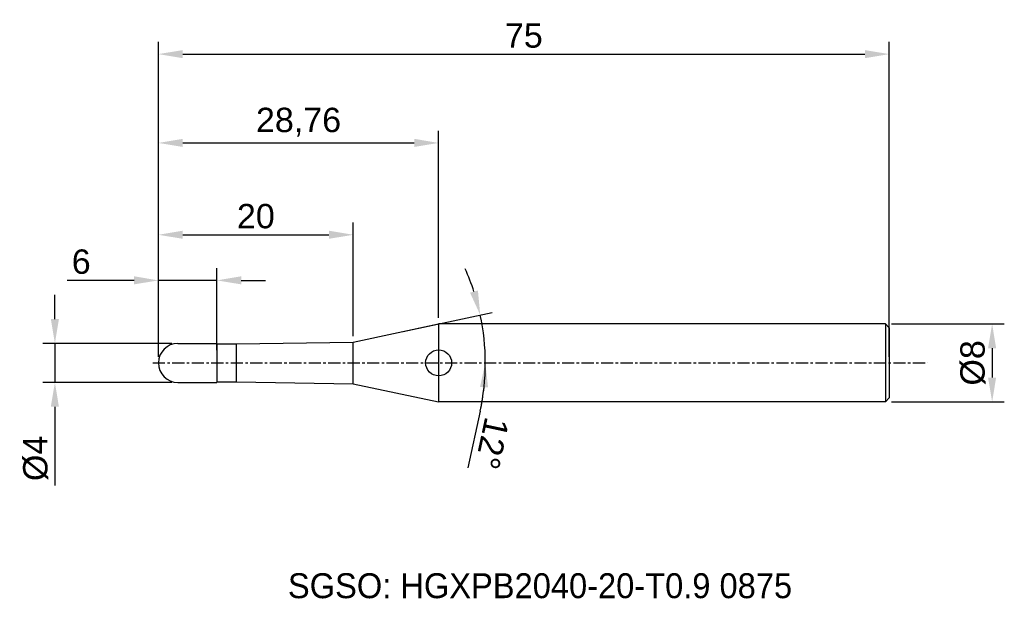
# Model space of a CAD drawing. Header units: millimetres. Extents: x 7880 to 7981, y 6079 to 6139.
import ezdxf
from ezdxf.enums import TextEntityAlignment as Align

# ---------------------------------------------------------------- set-up
doc = ezdxf.new("R2010")
doc.units = ezdxf.units.MM
doc.linetypes.add('CENTER', pattern=[2, 1.25, -0.25, 0.25, -0.25])
for name, color, linetype, lineweight in [('1', 4, 'Continuous', 25), ('SK1', 4, 'Continuous', 25), ('SK4', 2, 'Continuous', 25), ('SK6', 5, 'Continuous', 25)]:
    doc.layers.add(name, color=color, linetype=linetype, lineweight=lineweight)
doc.styles.add('MS PGothic', font='txt')
doc.styles.get("Standard").update_dxf_attribs({"font": 'arial.ttf'})
doc.dimstyles.new('ISO-25', dxfattribs={"dimtxt": 2.5, "dimasz": 2.5, "dimexe": 1.25, "dimexo": 0.625, "dimtad": 1, "dimtxsty": 'Standard', "dimcen": 2.5, "dimadec": 0, "dimazin": 0, "dimtfac": 1, "dimtmove": 0, "dimatfit": 3, "dimfxl": 1, "dimarcsym": 0})

# ---------------------------------------------------------------- blocks, each defined once
blk = doc.blocks.new('*D27')
at = {"color": 0, "linetype": 'ByBlock', "lineweight": -2, "transparency": 16777216}
for p, q in [((7969.14, 6107.29), (7980.72, 6107.29)), ((7979.47, 6104.79), (7979.47, 6101.79)), ((7969.14, 6099.29), (7980.72, 6099.29))]:
    blk.add_line(p, q, dxfattribs=at)
at = {"color": 0, "linetype": 'ByBlock', "transparency": 16777216}
for points in [[(7979.05, 6104.79), (7979.88, 6104.79), (7979.47, 6107.29)], [(7979.05, 6101.79), (7979.88, 6101.79), (7979.47, 6099.29)]]:
    blk.add_solid(points, dxfattribs=at)
at = {"layer": 'Defpoints', "color": 0, "linetype": 'ByBlock', "transparency": 16777216}
for p in [(7968.51, 6107.29), (7968.51, 6099.29), (7979.47, 6099.29)]:
    blk.add_point(p, dxfattribs=at)
at = {"color": 0, "linetype": 'ByBlock', "transparency": 16777216, "insert": (7977.5, 6103.29), "char_height": 2.5, "attachment_point": 5, "rotation": 90}
blk.add_mtext('{\\fArial|b0|i0|c134|p34;%%C}8', dxfattribs=at)
blk = doc.blocks.new('*D28')
at = {"color": 0, "linetype": 'ByBlock', "lineweight": -2, "transparency": 16777216}
for p, q in [((7883.29, 6107.79), (7883.29, 6110.29)), ((7895.29, 6105.29), (7882.04, 6105.29)), ((7883.29, 6105.29), (7883.29, 6101.29)), ((7895.29, 6101.29), (7882.04, 6101.29)), ((7883.29, 6098.79), (7883.29, 6090.69))]:
    blk.add_line(p, q, dxfattribs=at)
at = {"color": 0, "linetype": 'ByBlock', "transparency": 16777216}
for points in [[(7882.87, 6107.79), (7883.7, 6107.79), (7883.29, 6105.29)], [(7882.87, 6098.79), (7883.7, 6098.79), (7883.29, 6101.29)]]:
    blk.add_solid(points, dxfattribs=at)
at = {"layer": 'Defpoints', "color": 0, "linetype": 'ByBlock', "transparency": 16777216}
for p in [(7895.91, 6105.29), (7883.29, 6101.29), (7895.91, 6101.29)]:
    blk.add_point(p, dxfattribs=at)
at = {"color": 0, "linetype": 'ByBlock', "transparency": 16777216, "insert": (7881.32, 6093.49), "char_height": 2.5, "attachment_point": 5, "rotation": 90}
blk.add_mtext('{\\fArial|b0|i0|c134|p34;%%C}4', dxfattribs=at)
blk = doc.blocks.new('*D29')
at = {"color": 0, "linetype": 'ByBlock', "lineweight": -2, "transparency": 16777216}
for p, q in [((7893.91, 6103.91), (7893.91, 6113.01)), ((7899.91, 6104.61), (7899.91, 6113.01)), ((7891.41, 6111.76), (7884.54, 6111.76)), ((7899.91, 6111.76), (7893.91, 6111.76)), ((7902.41, 6111.76), (7904.91, 6111.76))]:
    blk.add_line(p, q, dxfattribs=at)
at = {"color": 0, "linetype": 'ByBlock', "transparency": 16777216}
for points in [[(7891.41, 6112.18), (7891.41, 6111.35), (7893.91, 6111.76)], [(7902.41, 6112.18), (7902.41, 6111.35), (7899.91, 6111.76)]]:
    blk.add_solid(points, dxfattribs=at)
at = {"layer": 'Defpoints', "color": 0, "linetype": 'ByBlock', "transparency": 16777216}
for p in [(7899.91, 6111.76), (7893.91, 6103.29), (7899.91, 6103.99)]:
    blk.add_point(p, dxfattribs=at)
at = {"color": 0, "linetype": 'ByBlock', "transparency": 16777216, "insert": (7885.99, 6113.67), "char_height": 2.5, "attachment_point": 5}
blk.add_mtext('6', dxfattribs=at)
blk = doc.blocks.new('*D31')
at = {"color": 0, "linetype": 'ByBlock', "lineweight": -2, "transparency": 16777216}
for p, q in [((7893.91, 6103.91), (7893.91, 6127.12)), ((7922.67, 6107.91), (7922.67, 6127.12)), ((7896.41, 6125.87), (7920.17, 6125.87))]:
    blk.add_line(p, q, dxfattribs=at)
at = {"color": 0, "linetype": 'ByBlock', "transparency": 16777216}
for points in [[(7896.41, 6126.29), (7896.41, 6125.46), (7893.91, 6125.87)], [(7920.17, 6126.29), (7920.17, 6125.46), (7922.67, 6125.87)]]:
    blk.add_solid(points, dxfattribs=at)
at = {"layer": 'Defpoints', "color": 0, "linetype": 'ByBlock', "transparency": 16777216}
for p in [(7922.67, 6125.87), (7922.67, 6107.29), (7893.91, 6103.29)]:
    blk.add_point(p, dxfattribs=at)
at = {"color": 0, "linetype": 'ByBlock', "transparency": 16777216, "insert": (7908.29, 6128), "char_height": 2.5, "attachment_point": 5}
blk.add_mtext('28,76', dxfattribs=at)
blk = doc.blocks.new('*D32')
at = {"color": 0, "linetype": 'ByBlock', "lineweight": -2, "transparency": 16777216}
for p, q in [((7893.91, 6103.91), (7893.91, 6136.24)), ((7968.91, 6103.91), (7968.91, 6136.24)), ((7896.41, 6134.99), (7966.41, 6134.99))]:
    blk.add_line(p, q, dxfattribs=at)
at = {"color": 0, "linetype": 'ByBlock', "transparency": 16777216}
for points in [[(7896.41, 6135.4), (7896.41, 6134.57), (7893.91, 6134.99)], [(7966.41, 6135.4), (7966.41, 6134.57), (7968.91, 6134.99)]]:
    blk.add_solid(points, dxfattribs=at)
at = {"layer": 'Defpoints', "color": 0, "linetype": 'ByBlock', "transparency": 16777216}
for p in [(7968.91, 6134.99), (7893.91, 6103.29), (7968.91, 6103.29)]:
    blk.add_point(p, dxfattribs=at)
at = {"color": 0, "linetype": 'ByBlock', "transparency": 16777216, "insert": (7931.41, 6136.88), "char_height": 2.5, "attachment_point": 5}
blk.add_mtext('75', dxfattribs=at)
blk = doc.blocks.new('*D35')
at = {"color": 0, "linetype": 'ByBlock', "lineweight": -2, "transparency": 16777216}
for p, q in [((7919.04, 6106.52), (7928.17, 6108.46)), ((7926.93, 6098.32), (7925.68, 6092.53))]:
    blk.add_line(p, q, dxfattribs=at)
for start, end in [(18.0701, 24.1402), (0, 12), (347.8427, 0), (347.8598, 353.9299)]:
    blk.add_arc((7903.85, 6103.29), 23.61, start, end, dxfattribs=at)
at = {"color": 0, "linetype": 'ByBlock', "transparency": 16777216}
for points in [[(7926.7, 6110.72), (7925.89, 6110.5), (7926.94, 6108.2)], [(7926.91, 6100.81), (7927.74, 6100.77), (7927.46, 6103.29)]]:
    blk.add_solid(points, dxfattribs=at)
at = {"layer": 'Defpoints', "color": 0, "linetype": 'ByBlock', "transparency": 16777216}
for p in [(7918.43, 6106.39), (7927.23, 6106.57), (7913.91, 6105.43), (7893.33, 6103.29), (7972.84, 6103.29)]:
    blk.add_point(p, dxfattribs=at)
at = {"color": 0, "linetype": 'ByBlock', "transparency": 16777216, "insert": (7928.14, 6095.03), "char_height": 2.5, "attachment_point": 5, "rotation": 257.8427}
blk.add_mtext('12°', dxfattribs=at)
blk = doc.blocks.new('*D37')
at = {"color": 0, "linetype": 'ByBlock', "lineweight": -2, "transparency": 16777216}
for p, q in [((7893.91, 6103.91), (7893.91, 6117.69)), ((7913.91, 6106.05), (7913.91, 6117.69)), ((7896.41, 6116.44), (7911.41, 6116.44))]:
    blk.add_line(p, q, dxfattribs=at)
at = {"color": 0, "linetype": 'ByBlock', "transparency": 16777216}
for points in [[(7896.41, 6116.86), (7896.41, 6116.03), (7893.91, 6116.44)], [(7911.41, 6116.86), (7911.41, 6116.03), (7913.91, 6116.44)]]:
    blk.add_solid(points, dxfattribs=at)
at = {"layer": 'Defpoints', "color": 0, "linetype": 'ByBlock', "transparency": 16777216}
for p in [(7913.91, 6116.44), (7913.91, 6105.43), (7893.91, 6103.29)]:
    blk.add_point(p, dxfattribs=at)
at = {"color": 0, "linetype": 'ByBlock', "transparency": 16777216, "insert": (7903.91, 6118.34), "char_height": 2.5, "attachment_point": 5}
blk.add_mtext('20', dxfattribs=at)

msp = doc.modelspace()

# ---------------------------------------------------------------- linework, layer by layer
at = {"color": 4, "linetype": 'ByBlock'}
for p, q in [((7899.912, 6105.288), (7899.912, 6101.288)), ((7901.912, 6105.238), (7913.912, 6105.427)), ((7901.912, 6101.338), (7901.912, 6105.238)), ((7901.912, 6101.338), (7901.912, 6105.238)), ((7913.912, 6101.15), (7913.912, 6105.427)), ((7901.912, 6101.338), (7913.912, 6101.15))]:
    msp.add_line(p, q, dxfattribs=at)
at = {"layer": '1', "linetype": 'Continuous'}
msp.add_circle((7922.669, 6103.288), 1.333, dxfattribs=at)
at = {"layer": 'SK1', "linetype": 'Continuous'}
for p, q in [((7913.912, 6105.427), (7922.669, 6107.288)), ((7968.512, 6107.288), (7922.669, 6107.288)), ((7922.669, 6107.288), (7922.669, 6099.288)), ((7968.512, 6107.288), (7968.912, 6106.888)), ((7968.512, 6107.288), (7968.512, 6099.288)), ((7968.912, 6106.888), (7968.912, 6099.688)), ((7895.912, 6105.288), (7899.912, 6105.288)), ((7899.912, 6105.238), (7901.912, 6105.238)), ((7895.912, 6101.288), (7899.912, 6101.288)), ((7899.912, 6101.338), (7901.912, 6101.338)), ((7913.912, 6101.15), (7922.669, 6099.288)), ((7968.512, 6099.288), (7922.669, 6099.288)), ((7968.912, 6099.688), (7968.512, 6099.288))]:
    msp.add_line(p, q, dxfattribs=at)
for start, end in [(90, 180), (180, 270)]:
    msp.add_arc((7895.912, 6103.288), 2, start, end, dxfattribs=at)
at = {"layer": 'SK4', "linetype": 'CENTER'}
msp.add_line((7893.331, 6103.288), (7972.843, 6103.288), dxfattribs=at)

# ---------------------------------------------------------------- texts
at = {"layer": 'SK6', "color": 5, "linetype": 'Continuous', "style": 'MS PGothic'}
msp.add_text('SGSO: HGXPB2040-20-T0.9 0875', height=2.55961, dxfattribs=at).set_placement((7907.202, 6078.369), align=Align.BOTTOM_LEFT)

# ---------------------------------------------------------------- dimensions: what is measured, and where the dimension line sits
at = {"linetype": 'ByBlock'}
for base, p2, picture, middle in [((7968.912, 6134.986), (7968.912, 6103.288), '*D32', (7931.412, 6136.882)), ((7922.669, 6125.875), (7922.669, 6107.288), '*D31', (7908.29, 6128.002)), ((7913.912, 6116.442), (7913.912, 6105.427), '*D37', (7903.912, 6118.344))]:
    dim = msp.add_linear_dim(base=base, p1=(7893.912, 6103.288), p2=p2, dimstyle='ISO-25', dxfattribs=at)
    dim.commit()
    dim.dimension.update_dxf_attribs({"geometry": picture, "text_midpoint": middle})
dim = msp.add_linear_dim(base=(7899.912, 6111.764), p1=(7893.912, 6103.288), p2=(7899.912, 6103.987), dimstyle='ISO-25', dxfattribs=at)
dim.commit()
dim.dimension.update_dxf_attribs({"geometry": '*D29', "text_midpoint": (7885.995, 6111.764), "dimtype": 160})
dim = msp.add_angular_dim_2l(base=(7927.23, 6106.574), line1=((7893.331, 6103.288), (7972.843, 6103.288)), line2=((7913.912, 6105.427), (7918.432, 6106.388)), dimstyle='ISO-25', dxfattribs=at)
dim.commit()
dim.dimension.update_dxf_attribs({"geometry": '*D35', "text_midpoint": (7928.145, 6095.027)})
for base, p1, p2, picture, middle in [((7883.287, 6101.288), (7895.912, 6105.288), (7895.912, 6101.288), '*D28', (7881.316, 6093.489)), ((7979.468, 6099.288), (7968.512, 6107.288), (7968.512, 6099.288), '*D27', (7977.497, 6103.288))]:
    dim = msp.add_linear_dim(base=base, p1=p1, p2=p2, angle=90, text='{\\fArial|b0|i0|c134|p34;%%C}<>', dimstyle='ISO-25', dxfattribs=at)
    dim.commit()
    dim.dimension.update_dxf_attribs({"geometry": picture, "text_midpoint": middle})

doc.saveas('drawing.dxf')
